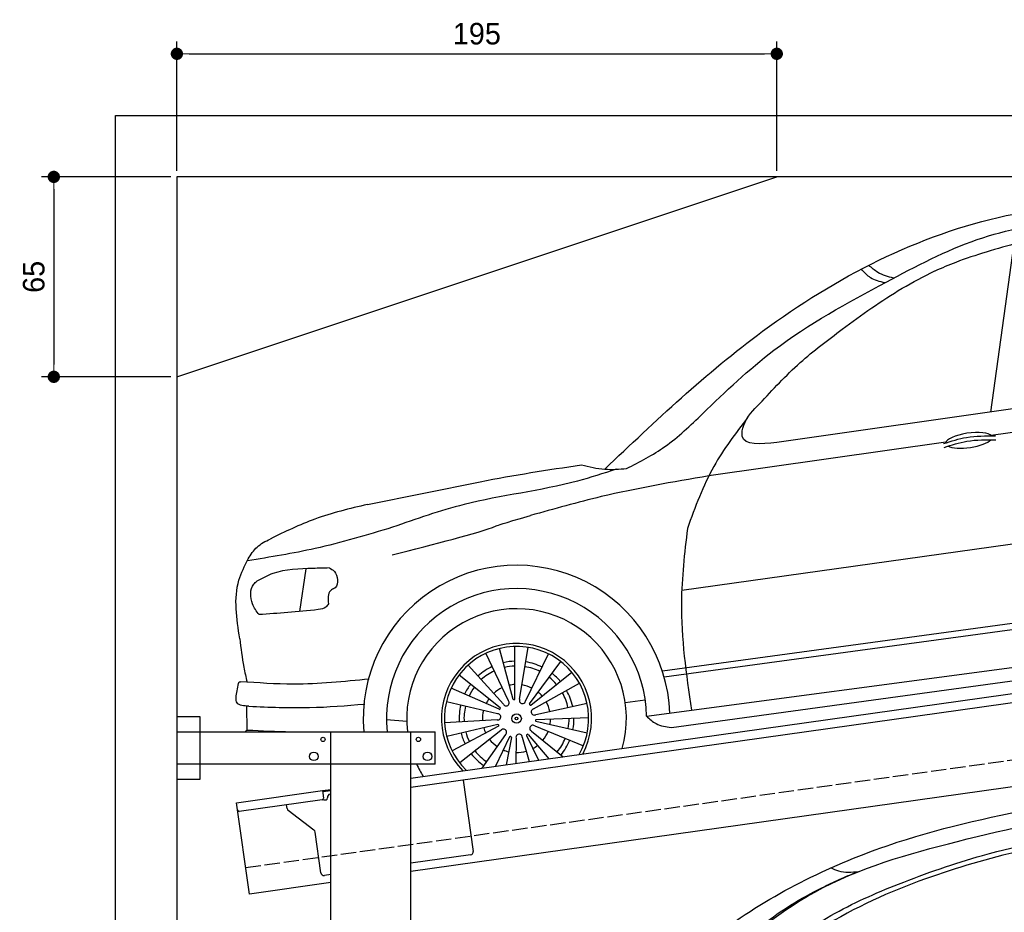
# Model space of a CAD drawing. Extents: x 13 to 6414, y -200 to 6251.
# Tile 5 of 6: x 13 to 3214, y 3349 to 6251. Entities that reach past the tile are written whole.
import ezdxf

# ---------------------------------------------------------------- set-up
doc = ezdxf.new("R2010")
doc.units = 0
doc.header["$LTSCALE"] = 10
doc.header["$MEASUREMENT"] = 0
doc.linetypes.add('GEN3', pattern=[6.25, 5, -1.25])
doc.layers.get('0').update_dxf_attribs({"linetype": 'CONTINUOUS'})
doc.layers.get('DEFPOINTS').update_dxf_attribs({"linetype": 'CONTINUOUS'})
doc.layers.add('3', color=6, linetype='GEN3')
doc.layers.add('CAR', color=1, linetype='CONTINUOUS')
doc.layers.add('AM_0', color=7, linetype='CONTINUOUS', lineweight=30)
doc.layers.add('AM_5', color=3, linetype='CONTINUOUS', lineweight=15)
doc.dimstyles.new('KLAUS_DXF', dxfattribs={"dimscale": 20, "dimtxt": 3.5, "dimasz": 2, "dimexe": 2, "dimexo": 1, "dimgap": 1.5, "dimtad": 1, "dimlfac": 0.1, "dimdsep": 46, "dimtxsty": 'STANDARD', "dimblk": 'DOT', "dimcen": 2, "dimclrd": 256, "dimclre": 256, "dimclrt": 2, "dimadec": 0, "dimazin": 0, "dimtfac": 1, "dimtmove": 2, "dimatfit": 3, "dimfxl": 1, "dimtolj": 1, "dimarcsym": 0})

# ---------------------------------------------------------------- blocks, each defined once
blk = doc.blocks.new('_DOT')
at = {"color": 0, "linetype": 'ByBlock'}
blk.add_line((-0.5, 0), (-1, 0), dxfattribs=at)
at = {"color": 0, "linetype": 'ByBlock', "const_width": 0.5}
blk.add_lwpolyline([(-0.25, 0, 1), (0.25, 0, 1)], format="xyb", close=True, dxfattribs=at)
blk = doc.blocks.new('*D4')
at = {"layer": 'AM_5', "lineweight": -2, "transparency": 16777216}
for p, q in [((524.1, 5760), (524.1, 6180)), ((2474.1, 5760), (2474.1, 6180)), ((564.1, 6140), (2434.1, 6140))]:
    blk.add_line(p, q, dxfattribs=at)
at = {"layer": 'DEFPOINTS', "color": 0, "transparency": 16777216}
for p in [(2474.1, 6140), (524.1, 5740), (2474.1, 5740)]:
    blk.add_point(p, dxfattribs=at)
at = {"layer": 'AM_5', "lineweight": -2, "transparency": 16777216, "xscale": 40, "yscale": 40, "zscale": 40, "rotation": 180}
blk.add_blockref('_DOT', (524.1, 6140), dxfattribs=at)
at = {"layer": 'AM_5', "lineweight": -2, "transparency": 16777216, "xscale": 40, "yscale": 40, "zscale": 40}
blk.add_blockref('_DOT', (2474.1, 6140), dxfattribs=at)
at = {"layer": 'AM_5', "color": 2, "transparency": 16777216, "insert": (1499.1, 6205), "char_height": 70, "attachment_point": 5}
blk.add_mtext('\\A1;195', dxfattribs=at)
blk = doc.blocks.new('*D6')
at = {"layer": 'AM_5', "lineweight": -2, "transparency": 16777216}
for p, q in [((504.1, 5740), (84.1, 5740)), ((124.1, 5700), (124.1, 5130)), ((504.1, 5090), (84.1, 5090))]:
    blk.add_line(p, q, dxfattribs=at)
at = {"layer": 'DEFPOINTS', "color": 0, "transparency": 16777216}
for p in [(524.1, 5740), (124.1, 5090), (524.1, 5090)]:
    blk.add_point(p, dxfattribs=at)
at = {"layer": 'AM_5', "lineweight": -2, "transparency": 16777216, "xscale": 40, "yscale": 40, "zscale": 40}
for p, rotation in [((124.1, 5740), 90), ((124.1, 5090), 270)]:
    blk.add_blockref('_DOT', p, dxfattribs=dict(at, rotation=rotation))
at = {"layer": 'AM_5', "color": 2, "transparency": 16777216, "insert": (59.1, 5415), "char_height": 70, "attachment_point": 5, "rotation": 90}
blk.add_mtext('\\A1;65', dxfattribs=at)
blk = doc.blocks.new('Car 175  EG')
at = {"layer": 'CAR'}
for points, knots in [([(15330.2, 2061.6), (15499.7, 2242.7), (15807.7, 2571.9), (16374.9, 2843.4), (16737.1, 2918.5), (16902.4, 2952.8)], [0, 0, 0, 0, 738.220806, 1341.344928, 1847.31521, 1847.31521, 1847.31521, 1847.31521]), ([(15618.2, 2264.7), (15674.3, 2311.2), (15844.4, 2452.1), (16141.1, 2707.5), (16615.8, 2842.2), (17080.9, 2943.8), (17393.7, 2966.3), (17534.5, 2975.9)], [0, 0, 0, 0, 218.844855, 663.888154, 1156.086056, 1672.421782, 2095.069104, 2095.069104, 2095.069104, 2095.069104]), ([(15870.3, 2323.5), (15905.1, 2361.8), (16002.8, 2464), (16183.7, 2597.6), (16428.6, 2705), (16716.3, 2804.6), (17034, 2867.2), (17259.6, 2884.4), (17358.3, 2891.9)], [117.352309, 117.352309, 117.352309, 117.352309, 272.540859, 541.806129, 784.156862, 1072.446581, 1454.195977, 1751.061842, 1751.061842, 1751.061842, 1751.061842]), ([(16895.9, 2820.7), (16868.2, 2815.3), (16735.5, 2787.6), (16485.8, 2714.9), (16203.2, 2589.4), (16018.5, 2448.5), (15942, 2373.8), (15919.7, 2351.2)], [511.867426, 511.867426, 511.867426, 511.867426, 596.429185, 918.958376, 1290.506038, 1516.177085, 1611.41328, 1611.41328, 1611.41328, 1611.41328]), ([(15853.5, 2466.7), (15893.9, 2500.5), (15961.8, 2557.3), (16066.2, 2630.7), (16150, 2676.5), (16222.9, 2711.4), (16261.5, 2727.5), (16281, 2735.6)], [0, 0, 0, 0, 158.172687, 265.410945, 382.186305, 444.249723, 507.67311, 507.67311, 507.67311, 507.67311]), ([(16285, 2736), (16263.2, 2733.7), (16231.8, 2730.3), (16204.2, 2744.4), (16195.8, 2748.8)], [0, 0, 0, 0, 63.604054, 91.595888, 91.595888, 91.595888, 91.595888])]:
    blk.add_open_spline(points, degree=3, knots=knots, dxfattribs=at)
blk = doc.blocks.new('L_Car_OG')
at = {"layer": 'CAR'}
for p, q in [((3539.8, 11301.3), (3615.2, 11849.4)), ((4686, 11463.9), (2844.5, 11202.6)), ((4375, 11343.6), (3540.9, 11224.6)), ((3393.6, 11203.6), (2622.8, 11093.6)), ((1513.2, 11000.8), (1879.4, 11074.5)), ((2535, 10722.1), (4291.9, 10968.2)), ((1313.5, 10791.3), (1292.5, 10652.8)), ((4205.5, 10695.2), (2471.9, 10459)), ((4205.6, 10674.5), (2477.9, 10439.3)), ((2420.4, 10312.5), (4294.7, 10563.3)), ((1986.5, 10367.4), (1942.7, 10532.8)), ((1992.6, 10368.3), (1991.9, 10539.3)), ((2008, 10367.7), (2036, 10536.3)), ((1971.8, 10362.8), (1898.5, 10517.2)), ((2027, 10361.5), (2102, 10515.1)), ((2501.1, 10275.9), (4228.5, 10513.1)), ((1955.1, 10351.9), (1840.8, 10478.9)), ((2039.7, 10352.9), (2141.6, 10490.2)), ((1945.1, 10340.2), (1811, 10446.3)), ((2044.1, 10348.7), (2177.4, 10455.8)), ((1941.9, 10334.9), (1785.4, 10403.7)), ((2053.3, 10336.3), (2202.6, 10419.5)), ((1122.4, 10267.5), (1121.2, 10344.9)), ((1936.4, 10320.6), (1770, 10359.5)), ((2060.3, 10317.6), (2227.1, 10354.6)), ((2416.2, 10365.1), (2351.5, 10355.8)), ((2061.5, 10302.2), (2232.4, 10308.1)), ((1641, 10295.8), (1575.5, 10300.7)), ((1934.6, 10300.7), (1764, 10290.5)), ((1937.4, 10285.5), (1770.9, 10246.9)), ((1939.6, 10279.8), (1788.2, 10200.3)), ((2057, 10281.2), (2215.1, 10216.4)), ((2061, 10296.1), (2227.8, 10258.7)), ((1947.3, 10266.5), (1813.1, 10160.7)), ((1961.8, 10252.7), (1884.9, 10143.5)), ((1975.4, 10245.5), (1929.7, 10149.8)), ((1981.2, 10243.6), (1964.1, 10154.6)), ((2016.3, 10244), (2039.3, 10165.2)), ((2030.4, 10250.2), (2069.6, 10169.4)), ((2035.5, 10253.6), (2103.4, 10174.2)), ((2046.7, 10264.1), (2150, 10180.7)), ((1996.5, 10241.4), (1996, 10159.1))]:
    blk.add_line(p, q, dxfattribs=at)
for radius in [15.5, 4.32, 4.32, 4.32, 4.32]:
    blk.add_circle((1998, 10304.9), radius, dxfattribs=at)
for centre, radius, start, end in [((1997.9, 10304.8), 498.5, 2.0502, 184.9184), ((1998, 10304.9), 422.5, 1.0269, 185.8256), ((1998, 10304.9), 357.1, 344.1967, 186.8959), ((1998, 10304.9), 244, 331.7868, 224.2132), ((1998, 10304.9), 234.5, 330.065, 225.935), ((1998, 10304.9), 186.6, 115.025, 132.13), ((1998, 10304.9), 186.6, 91.8074, 103.3395), ((1998, 10304.9), 170.9, 91.9535, 103.2015), ((1998, 10304.9), 170.9, 63.5637, 80.7147), ((1998, 10304.9), 186.6, 63.5965, 80.7014), ((1998, 10304.9), 170.9, 114.9923, 132.1433), ((1998, 10304.9), 170.9, 40.5249, 51.7729), ((1998, 10304.9), 186.6, 40.3789, 51.9109), ((1998, 10304.9), 186.6, 143.236, 154.7681), ((1998, 10304.9), 170.9, 143.3821, 154.63), ((1998, 10304.9), 110.7, 114.7807, 132.2293), ((1998, 10304.9), 110.7, 92.8981, 102.3089), ((1998, 10304.9), 110.7, 63.3522, 80.8007), ((1998, 10304.9), 110.7, 144.3267, 153.7375), ((1998, 10304.9), 110.7, 41.4696, 50.8803), ((1998, 10304.9), 170.9, 12.1352, 29.2862), ((1998, 10304.9), 186.6, 12.1679, 29.2729), ((1998, 10304.9), 186.6, 166.4536, 183.5586), ((1998, 10304.9), 170.9, 166.4209, 183.5719), ((1942, 10338.4), 3.53, 268.7097, 29.4646), ((1964.1, 10356.3), 10.1, 206.4442, 40.301), ((1989.3, 10369.6), 3.53, 217.2811, 338.036), ((2017.1, 10363.5), 10.1, 155.0157, 348.8725), ((2043.1, 10352), 3.53, 165.8525, 286.6074), ((1998, 10304.9), 110.7, 11.9236, 29.3721), ((1998, 10304.9), 110.7, 166.2093, 183.6578), ((1936.7, 10310.5), 10.1, 257.8728, 91.7296), ((2055.7, 10326.5), 10.1, 103.5871, 297.4439), ((1998, 10304.9), 170.9, 349.0964, 0.3443), ((1998, 10304.9), 186.6, 348.9503, 0.4824), ((1998, 10304.9), 110.7, 195.7553, 205.166), ((1936.9, 10282.1), 3.53, 320.1382, 80.8931), ((2050.8, 10273.3), 10.1, 52.1585, 246.0153), ((2063, 10299), 3.53, 114.424, 235.1788), ((1998, 10304.9), 110.7, 350.041, 359.4517), ((1998, 10304.9), 186.6, 194.6646, 206.1966), ((1998, 10304.9), 170.9, 194.8106, 206.0586), ((1955.4, 10260.5), 10.1, 309.3014, 143.1582), ((1977.8, 10242.9), 3.53, 11.5668, 132.3217), ((2006.2, 10243.9), 10.1, 0.73, 194.5867), ((2033.9, 10250.4), 3.53, 62.9954, 183.7503), ((1998, 10304.9), 110.7, 320.495, 337.9435), ((1998, 10304.9), 110.7, 217.6379, 235.0864), ((1998, 10304.9), 110.7, 298.6124, 308.0232), ((1998, 10304.9), 170.9, 320.7066, 337.8576), ((1998, 10304.9), 186.6, 320.7393, 337.8443), ((1998, 10304.9), 186.6, 217.8822, 234.9872), ((1998, 10304.9), 170.9, 217.8495, 235.0004), ((1998, 10304.9), 110.7, 247.1839, 256.5946), ((1998, 10304.9), 110.7, 269.0664, 286.515), ((1998, 10304.9), 357.1, 204.4606, 211.8033)]:
    blk.add_arc(centre, radius, start, end, dxfattribs=at)
for start_param, end_param in [(3.301598, 6.200586), (0.414691, 2.782634)]:
    blk.add_ellipse((3468, 11209.4), major_axis=(-75.2, -10.6), ratio=0.31079, start_param=start_param, end_param=end_param, dxfattribs=at)
for points, knots in [([(2284.5, 11115.6), (2449.1, 11271.9), (2825.3, 11629.2), (3402.9, 11930.5), (3800.4, 11973.4), (3906.8, 11984.9)], [0, 0, 0, 0, 681.59514, 1558.185406, 1878.345054, 1878.345054, 1878.345054, 1878.345054]), ([(2355.6, 11117.6), (2398.4, 11139.6), (2489.6, 11186.6), (2638.3, 11330.3), (2855.7, 11538.5), (3169.4, 11708.1), (3484.8, 11875.5), (3694.8, 11913.9), (3797.3, 11932.7)], [0, 0, 0, 0, 143.608936, 306.162951, 616.160372, 1043.685767, 1369.397123, 1680.059374, 1680.059374, 1680.059374, 1680.059374]), ([(4345.1, 11869.1), (4269.2, 11881.7), (4032.2, 11921), (3750.8, 11888.2), (3559.7, 11831.8), (3524.8, 11821.5)], [0, 0, 0, 0, 230.666087, 719.835724, 828.996304, 828.996304, 828.996304, 828.996304]), ([(3524.8, 11821.5), (3491.4, 11810.9), (3434.8, 11792.9), (3380.2, 11769.4), (3357.7, 11759.7)], [0, 0, 0, 0, 104.853216, 178.216177, 178.216177, 178.216177, 178.216177]), ([(3223.9, 11736.7), (3205.8, 11741.4), (3175.6, 11749.2), (3152.5, 11769.8), (3143.1, 11778)], [0, 0, 0, 0, 54.902482, 91.779381, 91.779381, 91.779381, 91.779381]), ([(2788.1, 11328.5), (2830.7, 11374.3), (2913, 11463), (3072.8, 11582.8), (3216.2, 11687.5), (3321.5, 11742.3), (3357.6, 11760)], [0, 0, 0, 0, 187.420285, 361.941448, 597.881233, 718.447764, 718.447764, 718.447764, 718.447764]), ([(3195.4, 11721.5), (3178.9, 11725.2), (3148.7, 11732), (3128.4, 11755.2), (3119.2, 11765.6)], [0, 0, 0, 0, 49.30257, 90.116374, 90.116374, 90.116374, 90.116374]), ([(2844.5, 11202.6), (2791.1, 11197), (2721.3, 11189.6), (2738.5, 11279.2), (2767.5, 11308), (2788.1, 11328.5)], [0, 0, 0, 0, 114.732763, 150.238597, 237.390953, 237.390953, 237.390953, 237.390953]), ([(2749, 11283.6), (2709.8, 11232.1), (2625.9, 11122.2), (2578.5, 10992.2), (2553.3, 10923)], [0, 0, 0, 0, 193.120262, 412.32878, 412.32878, 412.32878, 412.32878]), ([(3386.1, 11198.6), (3410.7, 11206.7), (3465.4, 11224.4), (3522.9, 11223.8), (3554.5, 11223.5)], [0, 0, 0, 0, 77.291279, 171.241574, 171.241574, 171.241574, 171.241574]), ([(3387.5, 11186.1), (3412.2, 11194.2), (3466.8, 11211.9), (3524.4, 11211.3), (3555.9, 11211)], [0, 0, 0, 0, 77.291279, 171.241574, 171.241574, 171.241574, 171.241574]), ([(2321.3, 11115.3), (2279.7, 11101.7), (2118.8, 11049), (1867.1, 11022.6), (1671.7, 10953.7), (1594.8, 10926.6)], [0, 0, 0, 0, 131.197338, 507.576015, 751.614746, 751.614746, 751.614746, 751.614746]), ([(2209.1, 11129.8), (2234.1, 11123.7), (2282.3, 11111.9), (2331.8, 11115.7), (2355.6, 11117.6)], [0, 0, 0, 0, 76.735576, 147.896664, 147.896664, 147.896664, 147.896664]), ([(2622.8, 11093.6), (2505.8, 11073.6), (2310.5, 11040.2), (2119.9, 10986.4), (2043.5, 10964.9)], [0, 0, 0, 0, 355.825444, 593.739535, 593.739535, 593.739535, 593.739535]), ([(1513.2, 11000.8), (1455.5, 10987.2), (1346.1, 10961.4), (1245.2, 10912), (1197.5, 10888.6)], [0, 0, 0, 0, 177.10556, 335.952782, 335.952782, 335.952782, 335.952782]), ([(1593.3, 10837.2), (1731.9, 10872.3), (1887.9, 10911.7), (1946.5, 10936.9), (2043.5, 10964.9)], [0, 0, 0, 0, 427.271882, 481.262133, 481.262133, 481.262133, 481.262133]), ([(1594.8, 10926.6), (1511.5, 10901.6), (1356.8, 10855.2), (1197.3, 10829.7), (1123.7, 10817.9)], [0, 0, 0, 0, 260.399808, 483.962622, 483.962622, 483.962622, 483.962622]), ([(2553.3, 10923), (2544, 10843), (2521.2, 10645.8), (2549.4, 10449), (2566.1, 10332)], [0, 0, 0, 0, 240.833727, 593.317741, 593.317741, 593.317741, 593.317741]), ([(1125.8, 10824.1), (1134.3, 10837.9), (1151.9, 10866.4), (1182, 10881.1), (1197.5, 10888.6)], [0, 0, 0, 0, 47.901403, 98.292428, 98.292428, 98.292428, 98.292428]), ([(1098.1, 10564.6), (1088, 10629.8), (1073.9, 10721), (1114.3, 10801.2), (1125.8, 10824.1)], [0, 0, 0, 0, 190.124552, 265.749999, 265.749999, 265.749999, 265.749999]), ([(1388.6, 10794.5), (1371.3, 10793.9), (1310.4, 10792), (1227.1, 10790.7), (1171, 10760.7), (1153.9, 10751.5)], [0, 0, 0, 0, 51.94128, 183.501244, 241.32501, 241.32501, 241.32501, 241.32501]), ([(1388.6, 10794.5), (1394.8, 10791.5), (1417.1, 10780.9), (1421.6, 10735.2), (1401, 10725.5), (1396.9, 10723.5)], [0, 0, 0, 0, 20.428242, 73.566516, 86.865131, 86.865131, 86.865131, 86.865131]), ([(1160.8, 10642.9), (1152.8, 10653.6), (1132.2, 10681.5), (1130.3, 10731.3), (1150.3, 10748.5), (1153.9, 10751.5)], [0, 0, 0, 0, 40.608994, 105.020526, 118.958993, 118.958993, 118.958993, 118.958993]), ([(1396.9, 10723.5), (1395.6, 10722.5), (1382.9, 10712.7), (1384.7, 10694.5), (1386.2, 10678.2)], [0, 0, 0, 0, 4.741462, 47.57429, 47.57429, 47.57429, 47.57429]), ([(1386.2, 10678.2), (1383.8, 10674), (1377, 10662.1), (1293, 10651.7), (1222.8, 10647), (1160.8, 10642.9)], [0, 0, 0, 0, 13.958875, 39.6697, 233.128853, 233.128853, 233.128853, 233.128853]), ([(1098.1, 10564.6), (1102, 10533.6), (1107.8, 10486.1), (1118.3, 10439.5), (1121.9, 10423.3)], [0, 0, 0, 0, 93.608317, 143.275524, 143.275524, 143.275524, 143.275524]), ([(1128.1, 10344.9), (1111.9, 10345.9), (1079.9, 10347.8), (1089.3, 10391.3), (1092.6, 10411.3), (1093.8, 10418.9)], [0, 0, 0, 0, 40.079353, 79.142007, 103.49718, 103.49718, 103.49718, 103.49718]), ([(1093.8, 10418.9), (1094.4, 10420.9), (1095.3, 10424.4), (1098.8, 10424.7), (1100.2, 10424.8)], [0, 0, 0, 0, 5.527359, 9.56639, 9.56639, 9.56639, 9.56639]), ([(1518.9, 10433), (1437, 10424.9), (1297.6, 10411.2), (1157.9, 10420.8), (1100.2, 10424.8)], [0, 0, 0, 0, 246.289947, 419.401198, 419.401198, 419.401198, 419.401198]), ([(1128.1, 10344.9), (1193.8, 10342.1), (1319.4, 10336.8), (1444.8, 10347.1), (1504.5, 10352)], [0, 0, 0, 0, 197.067258, 376.876267, 376.876267, 376.876267, 376.876267]), ([(2420.4, 10312.5), (2430.2, 10303.4), (2452.8, 10282.4), (2483.6, 10278.3), (2501.1, 10275.9)], [0, 0, 0, 0, 39.158977, 90.493437, 90.493437, 90.493437, 90.493437])]:
    blk.add_open_spline(points, degree=3, knots=knots, dxfattribs=at)
for points in [[(1879.4, 11074.5), (1990.2, 11096.8), (2099.7, 11113.3), (2209.1, 11129.8)], [(1122.4, 10267.5), (1120.3, 10265.7), (1118.3, 10263.9), (1116.3, 10262)], [(1122.4, 10267.5), (1170, 10265.3), (1217.6, 10263.2), (1265.1, 10262)]]:
    blk.add_open_spline(points, degree=3, dxfattribs=at)

msp = doc.modelspace()

# ---------------------------------------------------------------- linework, layer by layer
for p, q in [((324.09, 40), (324.09, 5940)), ((324.09, 5940), (6024.074, 5940)), ((5824.081, 5740), (524.081, 5740)), ((524.081, 5740), (524.081, 290)), ((524.081, 5090), (2474.081, 5740)), ((1284.081, 3785.181), (3762.92, 4133.559)), ((3770.066, 4104.269), (1284.081, 3754.886)), ((524.081, 3986.226), (599.081, 3986.226)), ((599.081, 3986.226), (599.081, 3781.226)), ((524.081, 3936.226), (1364.081, 3936.226)), ((1024.081, 2266.226), (1024.081, 3936.226)), ((1284.081, 296.226), (1284.081, 3936.226)), ((1364.081, 3831.226), (1364.081, 3936.226)), ((3988.805, 3862.357), (1284.081, 3482.233)), ((1364.081, 3831.226), (524.081, 3831.226)), ((599.081, 3781.226), (524.081, 3781.226)), ((1454.82, 3778.882), (1487.386, 3547.159)), ((717.846, 3705.602), (997.597, 3744.919)), ((997.597, 3744.919), (1024.081, 3748.641)), ((997.597, 3744.919), (1001.076, 3720.162)), ((1024.081, 3744.601), (998.153, 3740.957)), ((996.821, 3714.515), (726.973, 3676.59)), ((1004.387, 3714.568), (1009.338, 3715.264)), ((1013.594, 3720.911), (1013.454, 3721.901)), ((1021.965, 3733.196), (1024.081, 3733.493)), ((759.598, 3408.522), (717.846, 3705.602)), ((882.114, 3686.419), (880.464, 3698.162)), ((969.738, 3616.723), (885.999, 3679.825)), ((992.252, 3477.573), (973.623, 3610.128)), ((1478.875, 3535.865), (1284.081, 3508.488)), ((1024.081, 3471.948), (1003.547, 3469.062)), ((1024.081, 3445.692), (759.598, 3408.522))]:
    msp.add_line(p, q)
for centre, radius in [((999.081, 3911.226), 7), ((1309.081, 3911.226), 7), ((969.081, 3856.226), 14), ((1339.081, 3856.226), 14)]:
    msp.add_circle(centre, radius)
for centre, radius, start, end in [((996.125, 3719.466), 5, 278, 8), ((1003.691, 3719.519), 5, 221.236717, 278), ((1008.642, 3720.215), 5, 278, 8), ((1023.357, 3723.293), 10, 98, 188), ((726.277, 3681.541), 5, 188, 278), ((892.017, 3687.811), 10, 188, 233), ((963.72, 3608.734), 10, 8, 53), ((1477.483, 3545.768), 10, 278, 8), ((1002.155, 3478.965), 10, 188, 278)]:
    msp.add_arc(centre, radius, start, end)
at = {"layer": '3'}
msp.add_line((747.49, 3494.675), (5754.898, 4198.42), dxfattribs=at)

# ---------------------------------------------------------------- block references
at = {"layer": 'AM_0'}
for name, p in [('L_Car_OG', (-369.761, -6325.812)), ('Car 175  EG', (-13545.683, 745.11))]:
    msp.add_blockref(name, p, dxfattribs=at)

# ---------------------------------------------------------------- dimensions: what is measured, and where the dimension line sits
at = {"layer": 'AM_5'}
dim = msp.add_linear_dim(base=(2474.081, 6140), p1=(524.081, 5740), p2=(2474.081, 5740), dimstyle='KLAUS_DXF', override={"dimtol": 0, "dimlim": 0, "dimtp": 0, "dimtm": 0, "dimtfac": 1, "dimtdec": 2, "dimtolj": 1, "dimtzin": 7}, dxfattribs=at)
dim.commit()
dim.dimension.update_dxf_attribs({"geometry": '*D4', "text_midpoint": (1499.081, 6205)})
dim = msp.add_linear_dim(base=(124.09, 5090), p1=(524.081, 5740), p2=(524.081, 5090), angle=90, dimstyle='KLAUS_DXF', override={"dimtol": 0, "dimlim": 0, "dimtp": 0, "dimtm": 0, "dimtfac": 1, "dimtdec": 2, "dimtolj": 1, "dimtzin": 7}, dxfattribs=at)
dim.commit()
dim.dimension.update_dxf_attribs({"geometry": '*D6', "text_midpoint": (59.09, 5415)})

doc.saveas('drawing.dxf')
